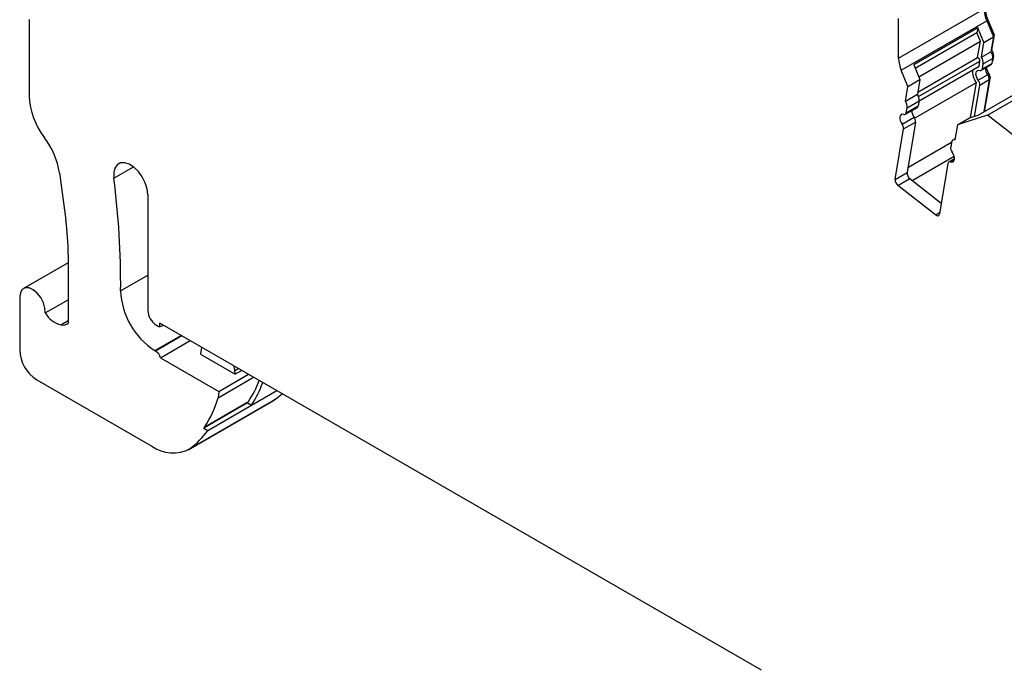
# Model space of a CAD drawing. Header units: millimetres. Extents: x 6 to 273, y 6 to 210.
# Tile 6 of 8: x 201 to 242, y 152 to 179. Entities that reach past the tile are written whole.
import ezdxf

# ---------------------------------------------------------------- set-up
doc = ezdxf.new("R2010")
doc.units = ezdxf.units.MM

msp = doc.modelspace()

# ---------------------------------------------------------------- linework, layer by layer
for p, q in [((237.193, 177.797), (240.728, 179.838)), ((201.246, 179.405), (201.246, 176.247)), ((237.193, 177.797), (237.193, 179.447)), ((237.301, 177.3), (240.837, 179.341)), ((240.828, 179.362), (240.883, 179.393)), ((240.837, 179.341), (241.111, 178.678)), ((240.883, 179.393), (241.143, 178.765)), ((240.47, 179.063), (237.818, 177.532)), ((240.433, 178.844), (237.884, 177.372)), ((240.47, 179.063), (240.433, 178.844)), ((240.574, 178.505), (240.433, 178.844)), ((240.722, 178.453), (240.47, 179.063)), ((241.143, 178.765), (241.037, 178.134)), ((241.088, 178.733), (241.143, 178.765)), ((238.024, 177.034), (240.574, 178.505)), ((240.459, 177.824), (240.574, 178.505)), ((240.62, 177.842), (240.722, 178.453)), ((240.722, 178.453), (241.111, 178.678)), ((241.111, 178.678), (241.009, 178.067)), ((240.62, 177.842), (241.009, 178.067)), ((241.018, 178.123), (241.037, 178.134)), ((241.08, 177.888), (241.118, 177.91)), ((241.118, 177.91), (241.083, 177.703)), ((237.818, 177.532), (238.071, 176.922)), ((237.982, 176.394), (240.459, 177.824)), ((238.017, 176.215), (240.553, 177.679)), ((238.041, 176.042), (240.519, 177.472)), ((240.519, 177.472), (240.553, 177.679)), ((240.619, 177.299), (241.008, 177.523)), ((240.658, 177.363), (241.047, 177.588)), ((240.658, 177.363), (240.692, 177.57)), ((240.692, 177.57), (241.081, 177.794)), ((241.081, 177.794), (241.047, 177.588)), ((241.06, 177.669), (241.064, 177.671)), ((241.064, 177.692), (241.083, 177.703)), ((237.576, 176.637), (237.301, 177.3)), ((240.484, 176.891), (240.873, 177.115)), ((240.885, 177.099), (240.94, 177.131)), ((237.576, 176.637), (238.071, 176.922)), ((237.854, 175.327), (240.406, 176.8)), ((238.071, 176.922), (237.968, 176.311)), ((240.162, 175.343), (240.406, 176.8)), ((240.329, 175.396), (240.545, 176.691)), ((240.487, 175.447), (243.139, 176.978)), ((240.545, 176.691), (240.934, 176.916)), ((240.934, 176.916), (240.71, 175.576)), ((240.971, 177.031), (240.729, 175.587)), ((240.927, 177.006), (240.971, 177.031)), ((237.473, 176.026), (237.576, 176.637)), ((237.473, 176.026), (237.968, 176.311)), ((237.546, 175.753), (238.041, 176.039)), ((238.041, 176.039), (238.006, 175.832)), ((240.872, 175.444), (242.137, 176.174)), ((237.472, 175.482), (237.967, 175.768)), ((237.511, 175.547), (238.006, 175.832)), ((237.511, 175.547), (237.546, 175.753)), ((240.872, 175.444), (239.623, 175.043)), ((240.118, 175.329), (240.487, 175.447)), ((241.983, 174.577), (240.872, 175.444)), ((237.338, 175.074), (237.833, 175.36)), ((237.399, 174.875), (237.894, 175.16)), ((237.894, 175.16), (237.545, 173.077)), ((239.623, 175.043), (239.52, 174.428)), ((239.623, 175.043), (240.118, 175.329)), ((237.05, 172.791), (237.399, 174.875)), ((237.58, 173.286), (239.38, 174.325)), ((239.379, 174.319), (239.345, 174.115)), ((239.526, 174.467), (239.438, 174.416)), ((237.757, 172.745), (239.489, 173.745)), ((239.232, 173.443), (238.883, 171.359)), ((239.5, 173.639), (239.271, 173.507)), ((239.338, 173.512), (239.495, 173.602)), ((202.504, 173.061), (202.768, 171.107)), ((204.749, 172.842), (205.559, 173.31)), ((237.05, 172.791), (237.545, 173.077)), ((237.164, 172.536), (237.659, 172.821)), ((237.659, 172.821), (238.958, 171.807)), ((238.719, 171.321), (237.164, 172.536)), ((206.154, 172.16), (206.154, 167.375)), ((238.719, 171.321), (238.894, 171.422)), ((202.866, 169.344), (201.014, 168.275)), ((202.866, 169.691), (202.866, 166.849)), ((205.033, 168.182), (206.154, 168.829)), ((200.859, 167.932), (200.859, 165.727)), ((201.917, 167.266), (202.866, 167.814)), ((202.56, 166.77), (202.866, 166.947)), ((206.508, 166.763), (206.578, 166.722)), ((231.519, 152.488), (206.649, 166.845)), ((206.649, 166.692), (206.649, 166.845)), ((206.815, 166.749), (206.649, 166.692)), ((206.447, 165.71), (207.531, 166.336)), ((207.564, 166.317), (206.48, 165.691)), ((206.68, 165.413), (207.905, 166.12)), ((206.48, 165.691), (206.447, 165.71)), ((206.68, 165.413), (209.086, 164.023)), ((208.339, 165.557), (209.768, 164.732)), ((209.749, 164.889), (209.723, 165.07)), ((209.749, 164.889), (209.893, 164.972)), ((210.039, 164.888), (209.768, 164.732)), ((201.566, 164.502), (206.321, 161.757)), ((209.059, 163.754), (210.531, 164.604)), ((209.086, 164.023), (210.311, 164.731)), ((210.435, 163.449), (211.483, 164.054)), ((207.821, 161.609), (211.356, 163.65)), ((207.901, 161.661), (211.437, 163.702)), ((209.086, 164.023), (209.059, 163.754)), ((211.437, 163.702), (211.356, 163.65)), ((210.271, 163.543), (208.468, 162.502)), ((208.509, 162.56), (210.312, 163.601)), ((208.632, 162.408), (210.435, 163.449)), ((210.271, 163.543), (210.435, 163.449)), ((208.468, 162.502), (208.632, 162.408))]:
    msp.add_line(p, q)
at = {"flags": 128}
for points in [[(240.484, 176.891), (240.439, 176.964), (240.407, 177.043), (240.391, 177.121), (240.393, 177.19), (240.412, 177.246), (240.447, 177.284), (240.495, 177.301), (240.552, 177.294)], [(237.405, 175.478), (237.348, 175.484), (237.3, 175.468), (237.265, 175.43), (237.246, 175.374), (237.244, 175.304), (237.26, 175.227), (237.292, 175.148), (237.338, 175.074)], [(239.338, 173.512), (239.395, 173.506), (239.443, 173.522), (239.478, 173.56), (239.497, 173.616), (239.499, 173.686), (239.483, 173.763), (239.451, 173.842), (239.406, 173.915)], [(206.154, 172.16), (206.128, 172.397), (206.05, 172.647), (205.927, 172.891), (205.768, 173.111), (205.584, 173.29), (205.391, 173.415), (205.202, 173.476), (205.031, 173.468), (204.891, 173.394), (204.793, 173.257), (204.745, 173.068), (204.749, 172.842)], [(238.719, 171.321), (238.747, 171.303), (238.775, 171.291), (238.801, 171.286), (238.825, 171.287), (238.846, 171.296), (238.863, 171.311), (238.876, 171.333), (238.883, 171.359)], [(201.917, 167.266), (201.905, 167.47), (201.84, 167.689), (201.727, 167.903), (201.58, 168.087), (201.413, 168.224), (201.244, 168.299), (201.089, 168.304), (200.966, 168.239), (200.886, 168.11), (200.859, 167.932)], [(208.349, 165.599), (208.379, 165.751), (208.393, 165.838)]]:
    msp.add_lwpolyline(points, dxfattribs=at)
for centre, radius, start, end in [((242.22, 179.971), 1.457, 181.2294, 203.3613), ((242.052, 179.866), 1.324, 181.2294, 203.3613), ((240.674, 177.832), 0.409, 354.7824, 35.0807), ((240.827, 177.931), 0.292, 355.7856, 43.9003), ((238.517, 177.825), 1.324, 181.2294, 203.3613), ((240.415, 177.692), 0.139, 354.5532, 71.2305), ((240.285, 177.607), 0.409, 354.7823, 35.0809), ((240.962, 177.595), 0.0855, 302.4361, 354.8416), ((241.041, 177.707), 0.0427, 302.436, 354.8414), ((240.897, 177.221), 0.647, 171.0814, 220.6262), ((240.579, 177.368), 0.0788, 249.6449, 356.559), ((241.216, 177.386), 0.437, 179.3678, 218.3517), ((241.452, 177.519), 0.642, 189.3977, 217.1398), ((240.654, 176.939), 0.282, 355.2511, 38.7559), ((240.83, 177.043), 0.141, 355.2511, 38.7558), ((240.265, 176.714), 0.282, 355.2511, 38.7559), ((204.283, 176.38), 3.04, 182.5169, 217.9243), ((237.634, 176.076), 0.409, 354.7825, 35.0806), ((237.139, 175.791), 0.409, 354.7824, 35.0807), ((237.433, 175.551), 0.0788, 249.6447, 356.5588), ((238.175, 175.631), 0.437, 179.3677, 218.3517), ((237.921, 175.84), 0.0855, 302.4362, 354.8418), ((237.118, 174.898), 0.282, 355.2511, 38.7559), ((237.613, 175.184), 0.282, 355.2511, 38.7559), ((199.33, 172.564), 3.213, 8.8887, 37.3196), ((239.496, 174.313), 0.117, 78.1572, 176.9573), ((239.625, 174.092), 0.282, 175.2512, 218.756), ((239.311, 173.438), 0.0788, 69.6449, 176.5591), ((237.843, 173.057), 0.298, 176.215, 232.1588), ((171.554, 168.479), 33.48, 359.4907, 7.4866), ((237.348, 172.771), 0.298, 176.2151, 232.1587), ((192.247, 169.662), 10.619, 0.1524, 7.8179), ((208.098, 168.295), 3.067, 182.1188, 237.4336), ((206.922, 167.41), 0.768, 182.6055, 237.3944), ((202.849, 167.809), 1.079, 210.2544, 254.4542), ((206.735, 166.988), 0.308, 239.5298, 253.8756), ((202.394, 165.797), 1.537, 182.6055, 237.3944), ((206.225, 165.297), 0.469, 14.2146, 57.1001), ((207.73, 165.729), 0.633, 344.2778, 348.2328), ((205.145, 164.242), 4.649, 6.0522, 7.9969), ((207.112, 165.785), 3.874, 325.6888, 340.2129), ((207.139, 165.696), 3.989, 325.7142, 340.8438), ((205.196, 164.808), 4.003, 325.843, 344.7409), ((209.766, 166.045), 2.878, 305.4845, 312.4949), ((207.61, 165.478), 3.291, 323.9848, 325.2139), ((206.127, 164.126), 3.037, 305.7368, 325.5495), ((205.806, 164.437), 3.291, 323.9848, 325.2139), ((207.186, 162.93), 1.457, 233.5833, 299.4055)]:
    msp.add_arc(centre, radius, start, end)
msp.add_open_spline([(202.56, 166.77), (202.682, 166.75), (202.788, 166.778), (202.866, 166.849)], degree=3)

doc.saveas('drawing.dxf')
